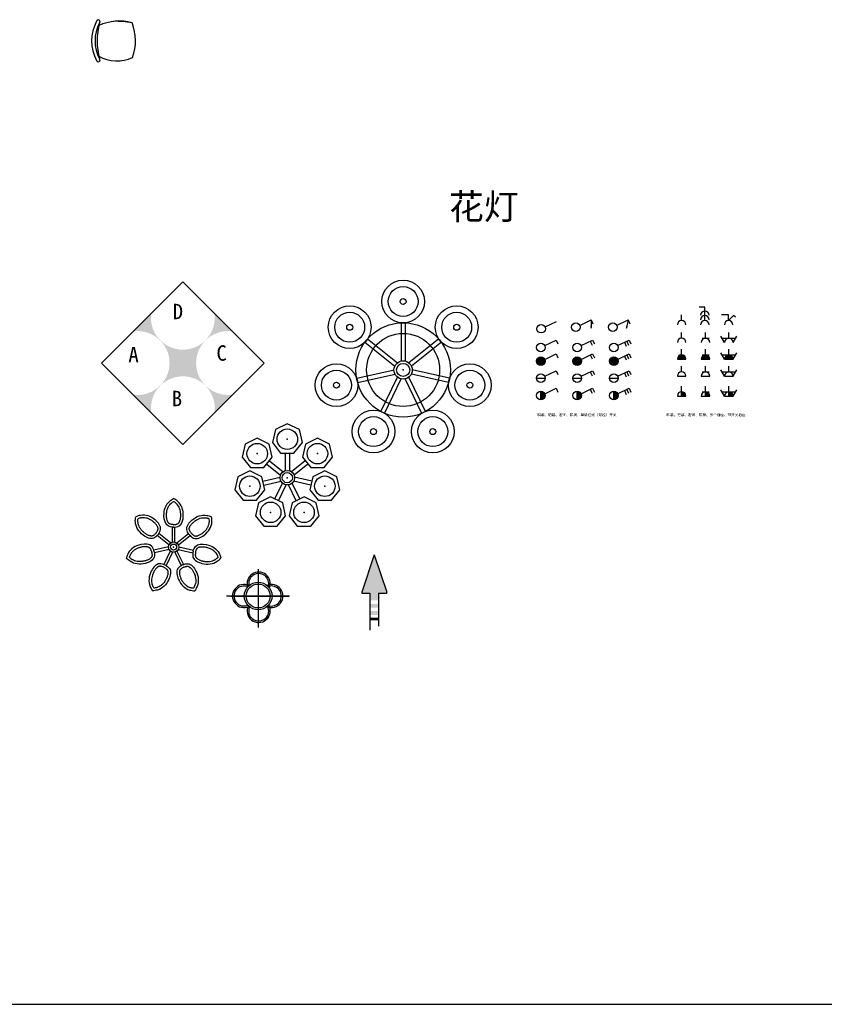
# Model space of a CAD drawing. Header units: inches. Extents: x 100794 to 106273, y 288 to 2276.
# Tile 103 of 149: x 103035 to 103410, y 1282 to 1741. Entities that reach past the tile are written whole.
import ezdxf

# ---------------------------------------------------------------- set-up
doc = ezdxf.new("R2010")
doc.units = ezdxf.units.IN
doc.header["$MEASUREMENT"] = 0
doc.layers.get('0').update_dxf_attribs({"linetype": 'CONTINUOUS'})
doc.layers.add('家具', color=3, linetype='CONTINUOUS')
doc.styles.add('AA', font='txt', dxfattribs={"height": 100})
doc.styles.get("Standard").update_dxf_attribs({"font": 'ISOCP'})

# ---------------------------------------------------------------- blocks, each defined once
blk = doc.blocks.new('62')
at = {"color": 7}
for p, q in [((-40378, 13480), (-40516, 13590)), ((-40357, 13490), (-40357, 13666)), ((-40327, 13490), (-40327, 13666)), ((-40306, 13480), (-40169, 13590)), ((-40397, 13457), (-40534, 13566)), ((-40287, 13457), (-40150, 13566)), ((-40402, 13434), (-40573, 13395)), ((-40395, 13405), (-40566, 13366)), ((-40381, 13386), (-40457, 13228)), ((-40354, 13373), (-40430, 13215)), ((-40330, 13373), (-40254, 13215)), ((-40303, 13386), (-40227, 13228)), ((-40289, 13405), (-40117, 13366)), ((-40282, 13434), (-40111, 13395))]:
    blk.add_line(p, q, dxfattribs=at)
for radius in [60, 35]:
    blk.add_circle((-40342, 13432), radius, dxfattribs=at)
for points in [[(-40345, 13665), (-40406, 13679), (-40455, 13798), (-40391, 13966), (-40342, 14000)], [(-40345, 13665), (-40278, 13679), (-40229, 13798), (-40293, 13966), (-40342, 14000)], [(-40525, 13575), (-40575, 13536), (-40699, 13572), (-40790, 13727), (-40786, 13786)], [(-40525, 13575), (-40495, 13636), (-40557, 13749), (-40729, 13803), (-40786, 13786)], [(-40162, 13579), (-40189, 13636), (-40127, 13749), (-39955, 13803), (-39898, 13786)], [(-40162, 13579), (-40109, 13536), (-39986, 13572), (-39894, 13727), (-39898, 13786)], [(-40568, 13378), (-40597, 13440), (-40724, 13461), (-40873, 13361), (-40895, 13306)], [(-40115, 13383), (-40087, 13440), (-39960, 13461), (-39811, 13361), (-39789, 13306)], [(-40568, 13378), (-40569, 13315), (-40673, 13241), (-40851, 13266), (-40895, 13306)], [(-40115, 13383), (-40116, 13315), (-40011, 13241), (-39833, 13266), (-39789, 13306)], [(-40440, 13222), (-40507, 13238), (-40603, 13152), (-40617, 12973), (-40588, 12921)], [(-40239, 13224), (-40177, 13238), (-40081, 13152), (-40067, 12973), (-40096, 12921)], [(-40440, 13222), (-40391, 13182), (-40399, 13054), (-40530, 12930), (-40588, 12921)], [(-40239, 13224), (-40293, 13182), (-40285, 13054), (-40154, 12930), (-40096, 12921)]]:
    blk.add_spline(points, degree=3, dxfattribs=at)
for points, knots in [([(-40341, 13694), (-40346, 13695), (-40351, 13695), (-40360, 13697), (-40365, 13697), (-40373, 13699), (-40376, 13700), (-40382, 13701), (-40384, 13702), (-40387, 13703), (-40388, 13704), (-40390, 13704), (-40390, 13705), (-40391, 13705), (-40391, 13705), (-40392, 13706), (-40392, 13706), (-40394, 13707), (-40394, 13707), (-40397, 13709), (-40398, 13710), (-40401, 13714), (-40403, 13716), (-40406, 13720), (-40407, 13722), (-40410, 13727), (-40411, 13730), (-40415, 13737), (-40416, 13742), (-40419, 13752), (-40421, 13757), (-40423, 13768), (-40423, 13774), (-40425, 13786), (-40425, 13792), (-40425, 13803), (-40425, 13808), (-40425, 13817), (-40425, 13822), (-40424, 13836), (-40422, 13845), (-40418, 13865), (-40415, 13876), (-40407, 13896), (-40402, 13905), (-40391, 13923), (-40384, 13930), (-40375, 13940), (-40373, 13941), (-40368, 13946), (-40366, 13948), (-40360, 13952), (-40357, 13954), (-40350, 13959), (-40346, 13962), (-40342, 13964)], [0, 0, 0, 0, 14.197004, 14.197004, 28.394008, 28.394008, 42.591013, 42.591013, 53.1224, 53.1224, 58.942018, 58.942018, 62.099613, 62.099613, 64.67225, 64.67225, 67.244887, 67.244887, 72.39016, 72.39016, 84.212674, 84.212674, 96.035187, 96.035187, 107.8577, 107.8577, 119.680213, 119.680213, 137.533943, 137.533943, 155.387672, 155.387672, 173.241402, 173.241402, 191.095131, 191.095131, 205.660418, 205.660418, 220.225704, 220.225704, 249.356276, 249.356276, 286.557659, 286.557659, 323.759042, 323.759042, 360.960425, 360.960425, 371.546465, 371.546465, 384.146141, 384.146141, 396.745817, 396.745817, 412.144251, 412.144251, 412.144251, 412.144251]), ([(-40347, 13694), (-40342, 13695), (-40337, 13695), (-40327, 13696), (-40322, 13697), (-40314, 13698), (-40310, 13699), (-40304, 13701), (-40302, 13701), (-40297, 13703), (-40295, 13704), (-40293, 13705), (-40293, 13705), (-40292, 13706), (-40292, 13706), (-40290, 13707), (-40289, 13708), (-40287, 13710), (-40285, 13711), (-40282, 13715), (-40280, 13717), (-40277, 13721), (-40276, 13724), (-40273, 13729), (-40272, 13732), (-40269, 13739), (-40267, 13744), (-40264, 13755), (-40263, 13761), (-40261, 13773), (-40260, 13779), (-40259, 13789), (-40259, 13793), (-40259, 13801), (-40259, 13804), (-40259, 13810), (-40259, 13813), (-40259, 13822), (-40260, 13828), (-40262, 13846), (-40264, 13857), (-40270, 13879), (-40274, 13889), (-40284, 13908), (-40289, 13917), (-40297, 13927), (-40299, 13929), (-40303, 13934), (-40305, 13935), (-40309, 13939), (-40310, 13941), (-40313, 13943), (-40314, 13944), (-40316, 13946), (-40317, 13946), (-40319, 13948), (-40321, 13950), (-40327, 13954), (-40331, 13957), (-40337, 13961), (-40340, 13963), (-40342, 13964)], [0, 0, 0, 0, 14.831028, 14.831028, 29.662055, 29.662055, 44.493083, 44.493083, 55.49004, 55.49004, 66.486997, 66.486997, 69.753461, 69.753461, 73.019924, 73.019924, 79.552852, 79.552852, 91.587693, 91.587693, 103.622534, 103.622534, 115.657375, 115.657375, 127.692217, 127.692217, 146.077782, 146.077782, 164.463348, 164.463348, 182.848914, 182.848914, 195.607825, 195.607825, 204.925468, 204.925468, 214.243111, 214.243111, 232.878397, 232.878397, 270.14897, 270.14897, 307.419542, 307.419542, 344.690115, 344.690115, 355.944003, 355.944003, 365.750033, 365.750033, 375.288785, 375.288785, 379.376713, 379.376713, 383.464641, 383.464641, 391.640497, 391.640497, 407.992208, 407.992208, 417.202557, 417.202557, 417.202557, 417.202557]), ([(-40547, 13596), (-40550, 13593), (-40553, 13589), (-40560, 13583), (-40563, 13580), (-40569, 13574), (-40572, 13572), (-40577, 13569), (-40579, 13567), (-40582, 13566), (-40583, 13565), (-40584, 13565), (-40585, 13564), (-40586, 13564), (-40586, 13564), (-40587, 13564), (-40587, 13563), (-40589, 13563), (-40590, 13563), (-40592, 13562), (-40595, 13562), (-40599, 13561), (-40601, 13561), (-40607, 13562), (-40609, 13562), (-40615, 13563), (-40618, 13563), (-40625, 13565), (-40630, 13567), (-40640, 13571), (-40645, 13573), (-40655, 13579), (-40660, 13582), (-40670, 13588), (-40675, 13592), (-40684, 13598), (-40688, 13601), (-40695, 13607), (-40698, 13611), (-40709, 13620), (-40715, 13627), (-40728, 13643), (-40734, 13652), (-40745, 13671), (-40749, 13681), (-40756, 13700), (-40758, 13710), (-40759, 13723), (-40760, 13726), (-40760, 13732), (-40760, 13735), (-40760, 13742), (-40760, 13746), (-40759, 13754), (-40759, 13759), (-40758, 13764)], [0, 0, 0, 0, 14.197004, 14.197004, 28.394008, 28.394008, 42.591013, 42.591013, 53.1224, 53.1224, 58.942018, 58.942018, 62.099613, 62.099613, 64.67225, 64.67225, 67.244887, 67.244887, 72.39016, 72.39016, 84.212674, 84.212674, 96.035187, 96.035187, 107.8577, 107.8577, 119.680213, 119.680213, 137.533943, 137.533943, 155.387672, 155.387672, 173.241402, 173.241402, 191.095131, 191.095131, 205.660418, 205.660418, 220.225704, 220.225704, 249.356276, 249.356276, 286.557659, 286.557659, 323.759042, 323.759042, 360.960425, 360.960425, 371.546465, 371.546465, 384.146141, 384.146141, 396.745817, 396.745817, 412.144251, 412.144251, 412.144251, 412.144251]), ([(-40550, 13592), (-40547, 13596), (-40544, 13600), (-40539, 13609), (-40537, 13612), (-40532, 13620), (-40531, 13624), (-40528, 13629), (-40527, 13632), (-40526, 13636), (-40525, 13638), (-40525, 13640), (-40525, 13641), (-40525, 13642), (-40525, 13642), (-40524, 13644), (-40524, 13645), (-40524, 13648), (-40525, 13651), (-40525, 13655), (-40526, 13658), (-40528, 13663), (-40529, 13666), (-40531, 13671), (-40532, 13674), (-40536, 13681), (-40539, 13686), (-40546, 13695), (-40550, 13699), (-40558, 13708), (-40562, 13712), (-40569, 13719), (-40573, 13722), (-40578, 13727), (-40581, 13729), (-40585, 13733), (-40588, 13735), (-40595, 13740), (-40600, 13743), (-40615, 13753), (-40626, 13758), (-40646, 13767), (-40657, 13770), (-40677, 13774), (-40688, 13775), (-40701, 13776), (-40704, 13776), (-40710, 13775), (-40712, 13775), (-40718, 13774), (-40720, 13774), (-40724, 13774), (-40725, 13773), (-40727, 13773), (-40728, 13773), (-40731, 13772), (-40734, 13771), (-40740, 13770), (-40745, 13768), (-40753, 13766), (-40755, 13765), (-40758, 13764)], [0, 0, 0, 0, 14.831028, 14.831028, 29.662055, 29.662055, 44.493083, 44.493083, 55.49004, 55.49004, 66.486997, 66.486997, 69.753461, 69.753461, 73.019924, 73.019924, 79.552852, 79.552852, 91.587693, 91.587693, 103.622534, 103.622534, 115.657375, 115.657375, 127.692217, 127.692217, 146.077782, 146.077782, 164.463348, 164.463348, 182.848914, 182.848914, 195.607825, 195.607825, 204.925468, 204.925468, 214.243111, 214.243111, 232.878397, 232.878397, 270.14897, 270.14897, 307.419542, 307.419542, 344.690115, 344.690115, 355.944003, 355.944003, 365.750033, 365.750033, 375.288785, 375.288785, 379.376713, 379.376713, 383.464641, 383.464641, 391.640497, 391.640497, 407.992208, 407.992208, 417.202557, 417.202557, 417.202557, 417.202557]), ([(-40137, 13595), (-40139, 13599), (-40142, 13604), (-40147, 13611), (-40149, 13615), (-40153, 13622), (-40154, 13626), (-40157, 13631), (-40158, 13633), (-40158, 13637), (-40159, 13638), (-40159, 13639), (-40159, 13640), (-40159, 13641), (-40159, 13641), (-40159, 13642), (-40160, 13642), (-40160, 13644), (-40160, 13645), (-40160, 13647), (-40160, 13650), (-40159, 13654), (-40159, 13656), (-40157, 13661), (-40156, 13664), (-40154, 13669), (-40153, 13672), (-40149, 13679), (-40146, 13683), (-40140, 13692), (-40137, 13696), (-40129, 13705), (-40125, 13709), (-40117, 13717), (-40112, 13721), (-40104, 13728), (-40100, 13731), (-40093, 13737), (-40089, 13740), (-40077, 13748), (-40069, 13752), (-40051, 13761), (-40041, 13766), (-40020, 13772), (-40009, 13774), (-39989, 13776), (-39979, 13776), (-39966, 13774), (-39963, 13774), (-39957, 13773), (-39954, 13772), (-39947, 13771), (-39943, 13770), (-39935, 13767), (-39931, 13766), (-39926, 13764)], [0, 0, 0, 0, 14.197004, 14.197004, 28.394008, 28.394008, 42.591013, 42.591013, 53.1224, 53.1224, 58.942018, 58.942018, 62.099613, 62.099613, 64.67225, 64.67225, 67.244887, 67.244887, 72.39016, 72.39016, 84.212674, 84.212674, 96.035187, 96.035187, 107.8577, 107.8577, 119.680213, 119.680213, 137.533943, 137.533943, 155.387672, 155.387672, 173.241402, 173.241402, 191.095131, 191.095131, 205.660418, 205.660418, 220.225704, 220.225704, 249.356276, 249.356276, 286.557659, 286.557659, 323.759042, 323.759042, 360.960425, 360.960425, 371.546465, 371.546465, 384.146141, 384.146141, 396.745817, 396.745817, 412.144251, 412.144251, 412.144251, 412.144251]), ([(-40140, 13600), (-40137, 13596), (-40133, 13592), (-40126, 13585), (-40123, 13582), (-40117, 13576), (-40114, 13574), (-40109, 13570), (-40106, 13568), (-40103, 13566), (-40101, 13565), (-40099, 13564), (-40098, 13564), (-40097, 13564), (-40096, 13563), (-40095, 13563), (-40094, 13563), (-40091, 13562), (-40088, 13562), (-40084, 13561), (-40081, 13561), (-40076, 13562), (-40073, 13562), (-40067, 13563), (-40064, 13564), (-40056, 13566), (-40051, 13568), (-40041, 13573), (-40036, 13575), (-40025, 13581), (-40020, 13584), (-40012, 13590), (-40008, 13592), (-40002, 13597), (-40000, 13599), (-39995, 13603), (-39993, 13605), (-39986, 13611), (-39981, 13615), (-39969, 13627), (-39961, 13636), (-39948, 13654), (-39943, 13664), (-39934, 13683), (-39931, 13693), (-39927, 13706), (-39927, 13709), (-39926, 13714), (-39925, 13717), (-39925, 13722), (-39925, 13725), (-39924, 13728), (-39924, 13730), (-39924, 13732), (-39924, 13733), (-39924, 13736), (-39924, 13739), (-39924, 13746), (-39925, 13750), (-39925, 13758), (-39926, 13761), (-39926, 13764)], [0, 0, 0, 0, 14.831028, 14.831028, 29.662055, 29.662055, 44.493083, 44.493083, 55.49004, 55.49004, 66.486997, 66.486997, 69.753461, 69.753461, 73.019924, 73.019924, 79.552852, 79.552852, 91.587693, 91.587693, 103.622534, 103.622534, 115.657375, 115.657375, 127.692217, 127.692217, 146.077782, 146.077782, 164.463348, 164.463348, 182.848914, 182.848914, 195.607825, 195.607825, 204.925468, 204.925468, 214.243111, 214.243111, 232.878397, 232.878397, 270.14897, 270.14897, 307.419542, 307.419542, 344.690115, 344.690115, 355.944003, 355.944003, 365.750033, 365.750033, 375.288785, 375.288785, 379.376713, 379.376713, 383.464641, 383.464641, 391.640497, 391.640497, 407.992208, 407.992208, 417.202557, 417.202557, 417.202557, 417.202557]), ([(-40596, 13369), (-40598, 13374), (-40600, 13379), (-40603, 13388), (-40604, 13392), (-40607, 13400), (-40609, 13404), (-40612, 13410), (-40613, 13412), (-40616, 13416), (-40617, 13417), (-40619, 13419), (-40619, 13419), (-40620, 13420), (-40620, 13421), (-40621, 13422), (-40622, 13422), (-40625, 13424), (-40627, 13426), (-40631, 13428), (-40633, 13429), (-40638, 13431), (-40641, 13432), (-40646, 13433), (-40650, 13434), (-40658, 13435), (-40663, 13436), (-40674, 13436), (-40680, 13436), (-40692, 13436), (-40698, 13435), (-40708, 13434), (-40712, 13433), (-40720, 13431), (-40723, 13431), (-40729, 13429), (-40732, 13429), (-40741, 13426), (-40746, 13424), (-40763, 13418), (-40774, 13414), (-40793, 13403), (-40802, 13397), (-40819, 13383), (-40826, 13376), (-40834, 13366), (-40836, 13363), (-40839, 13359), (-40841, 13356), (-40844, 13352), (-40845, 13350), (-40847, 13347), (-40847, 13346), (-40848, 13344), (-40849, 13343), (-40850, 13340), (-40851, 13338), (-40854, 13331), (-40856, 13327), (-40859, 13319), (-40860, 13317), (-40861, 13314)], [0, 0, 0, 0, 14.831028, 14.831028, 29.662055, 29.662055, 44.493083, 44.493083, 55.49004, 55.49004, 66.486997, 66.486997, 69.753461, 69.753461, 73.019924, 73.019924, 79.552852, 79.552852, 91.587693, 91.587693, 103.622534, 103.622534, 115.657375, 115.657375, 127.692217, 127.692217, 146.077782, 146.077782, 164.463348, 164.463348, 182.848914, 182.848914, 195.607825, 195.607825, 204.925468, 204.925468, 214.243111, 214.243111, 232.878397, 232.878397, 270.14897, 270.14897, 307.419542, 307.419542, 344.690115, 344.690115, 355.944003, 355.944003, 365.750033, 365.750033, 375.288785, 375.288785, 379.376713, 379.376713, 383.464641, 383.464641, 391.640497, 391.640497, 407.992208, 407.992208, 417.202557, 417.202557, 417.202557, 417.202557]), ([(-40598, 13375), (-40597, 13370), (-40597, 13365), (-40596, 13356), (-40595, 13351), (-40595, 13343), (-40595, 13339), (-40595, 13333), (-40596, 13331), (-40596, 13328), (-40596, 13327), (-40597, 13325), (-40597, 13325), (-40597, 13324), (-40597, 13323), (-40598, 13323), (-40598, 13322), (-40598, 13321), (-40598, 13320), (-40600, 13317), (-40601, 13316), (-40603, 13312), (-40605, 13310), (-40608, 13306), (-40610, 13304), (-40614, 13300), (-40616, 13298), (-40623, 13294), (-40627, 13291), (-40636, 13286), (-40641, 13283), (-40652, 13279), (-40657, 13277), (-40669, 13273), (-40674, 13271), (-40685, 13269), (-40690, 13268), (-40699, 13266), (-40704, 13265), (-40718, 13263), (-40727, 13262), (-40747, 13262), (-40758, 13263), (-40780, 13266), (-40790, 13269), (-40809, 13276), (-40818, 13280), (-40829, 13287), (-40832, 13289), (-40837, 13292), (-40839, 13294), (-40845, 13299), (-40848, 13301), (-40854, 13307), (-40857, 13310), (-40861, 13314)], [0, 0, 0, 0, 14.197004, 14.197004, 28.394008, 28.394008, 42.591013, 42.591013, 53.1224, 53.1224, 58.942018, 58.942018, 62.099613, 62.099613, 64.67225, 64.67225, 67.244887, 67.244887, 72.39016, 72.39016, 84.212674, 84.212674, 96.035187, 96.035187, 107.8577, 107.8577, 119.680213, 119.680213, 137.533943, 137.533943, 155.387672, 155.387672, 173.241402, 173.241402, 191.095131, 191.095131, 205.660418, 205.660418, 220.225704, 220.225704, 249.356276, 249.356276, 286.557659, 286.557659, 323.759042, 323.759042, 360.960425, 360.960425, 371.546465, 371.546465, 384.146141, 384.146141, 396.745817, 396.745817, 412.144251, 412.144251, 412.144251, 412.144251]), ([(-40085, 13379), (-40086, 13374), (-40087, 13369), (-40088, 13359), (-40088, 13354), (-40089, 13346), (-40089, 13342), (-40089, 13335), (-40089, 13333), (-40088, 13328), (-40088, 13326), (-40087, 13324), (-40087, 13324), (-40087, 13323), (-40086, 13322), (-40086, 13321), (-40085, 13320), (-40084, 13317), (-40083, 13315), (-40080, 13311), (-40078, 13309), (-40075, 13305), (-40073, 13303), (-40068, 13299), (-40066, 13297), (-40059, 13292), (-40054, 13290), (-40045, 13284), (-40039, 13282), (-40028, 13277), (-40023, 13275), (-40013, 13272), (-40009, 13271), (-40001, 13269), (-39998, 13268), (-39992, 13267), (-39989, 13266), (-39980, 13265), (-39974, 13264), (-39957, 13262), (-39945, 13262), (-39923, 13263), (-39912, 13265), (-39891, 13270), (-39882, 13273), (-39870, 13279), (-39867, 13280), (-39862, 13283), (-39860, 13284), (-39855, 13287), (-39853, 13288), (-39850, 13290), (-39849, 13291), (-39847, 13292), (-39847, 13293), (-39844, 13295), (-39842, 13297), (-39837, 13301), (-39833, 13304), (-39827, 13310), (-39825, 13312), (-39823, 13314)], [0, 0, 0, 0, 14.831028, 14.831028, 29.662055, 29.662055, 44.493083, 44.493083, 55.49004, 55.49004, 66.486997, 66.486997, 69.753461, 69.753461, 73.019924, 73.019924, 79.552852, 79.552852, 91.587693, 91.587693, 103.622534, 103.622534, 115.657375, 115.657375, 127.692217, 127.692217, 146.077782, 146.077782, 164.463348, 164.463348, 182.848914, 182.848914, 195.607825, 195.607825, 204.925468, 204.925468, 214.243111, 214.243111, 232.878397, 232.878397, 270.14897, 270.14897, 307.419542, 307.419542, 344.690115, 344.690115, 355.944003, 355.944003, 365.750033, 365.750033, 375.288785, 375.288785, 379.376713, 379.376713, 383.464641, 383.464641, 391.640497, 391.640497, 407.992208, 407.992208, 417.202557, 417.202557, 417.202557, 417.202557]), ([(-40087, 13373), (-40085, 13378), (-40083, 13383), (-40080, 13391), (-40079, 13395), (-40075, 13403), (-40074, 13406), (-40071, 13411), (-40070, 13413), (-40068, 13416), (-40067, 13417), (-40066, 13418), (-40066, 13419), (-40065, 13419), (-40065, 13420), (-40064, 13420), (-40064, 13421), (-40063, 13421), (-40062, 13422), (-40060, 13424), (-40058, 13425), (-40055, 13427), (-40052, 13429), (-40048, 13431), (-40045, 13431), (-40040, 13433), (-40037, 13434), (-40029, 13435), (-40024, 13436), (-40013, 13436), (-40008, 13437), (-39996, 13436), (-39991, 13436), (-39979, 13434), (-39973, 13433), (-39962, 13431), (-39957, 13430), (-39948, 13428), (-39944, 13426), (-39930, 13422), (-39922, 13419), (-39903, 13410), (-39893, 13404), (-39876, 13392), (-39868, 13385), (-39853, 13370), (-39847, 13363), (-39840, 13352), (-39839, 13349), (-39836, 13344), (-39834, 13341), (-39831, 13334), (-39830, 13331), (-39827, 13323), (-39825, 13318), (-39823, 13314)], [0, 0, 0, 0, 14.197004, 14.197004, 28.394008, 28.394008, 42.591013, 42.591013, 53.1224, 53.1224, 58.942018, 58.942018, 62.099613, 62.099613, 64.67225, 64.67225, 67.244887, 67.244887, 72.39016, 72.39016, 84.212674, 84.212674, 96.035187, 96.035187, 107.8577, 107.8577, 119.680213, 119.680213, 137.533943, 137.533943, 155.387672, 155.387672, 173.241402, 173.241402, 191.095131, 191.095131, 205.660418, 205.660418, 220.225704, 220.225704, 249.356276, 249.356276, 286.557659, 286.557659, 323.759042, 323.759042, 360.960425, 360.960425, 371.546465, 371.546465, 384.146141, 384.146141, 396.745817, 396.745817, 412.144251, 412.144251, 412.144251, 412.144251]), ([(-40451, 13194), (-40456, 13196), (-40461, 13198), (-40470, 13201), (-40474, 13202), (-40483, 13205), (-40487, 13206), (-40493, 13207), (-40495, 13207), (-40500, 13208), (-40502, 13208), (-40504, 13208), (-40505, 13208), (-40506, 13208), (-40506, 13208), (-40508, 13207), (-40509, 13207), (-40512, 13206), (-40514, 13206), (-40519, 13204), (-40521, 13203), (-40526, 13200), (-40528, 13199), (-40533, 13195), (-40535, 13193), (-40541, 13187), (-40545, 13184), (-40552, 13175), (-40556, 13171), (-40563, 13161), (-40566, 13156), (-40571, 13147), (-40573, 13143), (-40577, 13136), (-40578, 13134), (-40581, 13128), (-40582, 13125), (-40586, 13117), (-40588, 13111), (-40594, 13095), (-40597, 13083), (-40600, 13061), (-40601, 13050), (-40601, 13029), (-40600, 13019), (-40597, 13006), (-40596, 13003), (-40595, 12998), (-40594, 12995), (-40592, 12990), (-40591, 12988), (-40590, 12984), (-40589, 12983), (-40588, 12981), (-40588, 12980), (-40587, 12977), (-40586, 12975), (-40582, 12969), (-40580, 12965), (-40576, 12958), (-40574, 12955), (-40573, 12953)], [0, 0, 0, 0, 14.831028, 14.831028, 29.662055, 29.662055, 44.493083, 44.493083, 55.49004, 55.49004, 66.486997, 66.486997, 69.753461, 69.753461, 73.019924, 73.019924, 79.552852, 79.552852, 91.587693, 91.587693, 103.622534, 103.622534, 115.657375, 115.657375, 127.692217, 127.692217, 146.077782, 146.077782, 164.463348, 164.463348, 182.848914, 182.848914, 195.607825, 195.607825, 204.925468, 204.925468, 214.243111, 214.243111, 232.878397, 232.878397, 270.14897, 270.14897, 307.419542, 307.419542, 344.690115, 344.690115, 355.944003, 355.944003, 365.750033, 365.750033, 375.288785, 375.288785, 379.376713, 379.376713, 383.464641, 383.464641, 391.640497, 391.640497, 407.992208, 407.992208, 417.202557, 417.202557, 417.202557, 417.202557]), ([(-40456, 13196), (-40452, 13194), (-40448, 13191), (-40440, 13186), (-40437, 13184), (-40430, 13179), (-40427, 13177), (-40423, 13173), (-40421, 13171), (-40419, 13169), (-40418, 13168), (-40417, 13166), (-40417, 13166), (-40416, 13165), (-40416, 13165), (-40416, 13164), (-40415, 13164), (-40415, 13163), (-40414, 13162), (-40413, 13159), (-40412, 13157), (-40411, 13153), (-40410, 13151), (-40409, 13146), (-40409, 13143), (-40409, 13137), (-40409, 13134), (-40409, 13126), (-40409, 13121), (-40411, 13111), (-40412, 13105), (-40415, 13094), (-40417, 13089), (-40421, 13078), (-40423, 13072), (-40428, 13062), (-40430, 13058), (-40434, 13049), (-40437, 13045), (-40444, 13033), (-40449, 13026), (-40462, 13009), (-40469, 13001), (-40485, 12987), (-40494, 12980), (-40511, 12970), (-40520, 12965), (-40532, 12961), (-40535, 12960), (-40541, 12958), (-40544, 12957), (-40551, 12956), (-40555, 12955), (-40563, 12954), (-40568, 12953), (-40573, 12953)], [0, 0, 0, 0, 14.197004, 14.197004, 28.394008, 28.394008, 42.591013, 42.591013, 53.1224, 53.1224, 58.942018, 58.942018, 62.099613, 62.099613, 64.67225, 64.67225, 67.244887, 67.244887, 72.39016, 72.39016, 84.212674, 84.212674, 96.035187, 96.035187, 107.8577, 107.8577, 119.680213, 119.680213, 137.533943, 137.533943, 155.387672, 155.387672, 173.241402, 173.241402, 191.095131, 191.095131, 205.660418, 205.660418, 220.225704, 220.225704, 249.356276, 249.356276, 286.557659, 286.557659, 323.759042, 323.759042, 360.960425, 360.960425, 371.546465, 371.546465, 384.146141, 384.146141, 396.745817, 396.745817, 412.144251, 412.144251, 412.144251, 412.144251]), ([(-40224, 13198), (-40228, 13196), (-40233, 13193), (-40241, 13188), (-40245, 13185), (-40252, 13181), (-40255, 13178), (-40260, 13174), (-40262, 13172), (-40265, 13169), (-40266, 13167), (-40268, 13165), (-40268, 13165), (-40269, 13164), (-40269, 13164), (-40270, 13162), (-40270, 13161), (-40272, 13158), (-40272, 13156), (-40274, 13152), (-40274, 13149), (-40275, 13144), (-40275, 13141), (-40275, 13135), (-40275, 13132), (-40275, 13124), (-40274, 13118), (-40272, 13108), (-40271, 13102), (-40268, 13090), (-40266, 13085), (-40262, 13075), (-40260, 13071), (-40257, 13064), (-40256, 13061), (-40253, 13056), (-40252, 13053), (-40247, 13045), (-40244, 13040), (-40235, 13025), (-40228, 13016), (-40213, 12999), (-40205, 12992), (-40188, 12979), (-40179, 12973), (-40168, 12967), (-40165, 12966), (-40160, 12964), (-40157, 12963), (-40152, 12961), (-40150, 12960), (-40146, 12959), (-40145, 12959), (-40143, 12958), (-40142, 12958), (-40139, 12957), (-40136, 12957), (-40129, 12955), (-40125, 12955), (-40117, 12954), (-40114, 12953), (-40111, 12953)], [0, 0, 0, 0, 14.831028, 14.831028, 29.662055, 29.662055, 44.493083, 44.493083, 55.49004, 55.49004, 66.486997, 66.486997, 69.753461, 69.753461, 73.019924, 73.019924, 79.552852, 79.552852, 91.587693, 91.587693, 103.622534, 103.622534, 115.657375, 115.657375, 127.692217, 127.692217, 146.077782, 146.077782, 164.463348, 164.463348, 182.848914, 182.848914, 195.607825, 195.607825, 204.925468, 204.925468, 214.243111, 214.243111, 232.878397, 232.878397, 270.14897, 270.14897, 307.419542, 307.419542, 344.690115, 344.690115, 355.944003, 355.944003, 365.750033, 365.750033, 375.288785, 375.288785, 379.376713, 379.376713, 383.464641, 383.464641, 391.640497, 391.640497, 407.992208, 407.992208, 417.202557, 417.202557, 417.202557, 417.202557]), ([(-40229, 13196), (-40224, 13198), (-40220, 13199), (-40211, 13202), (-40207, 13203), (-40199, 13206), (-40195, 13206), (-40189, 13207), (-40187, 13208), (-40184, 13208), (-40183, 13208), (-40181, 13208), (-40180, 13208), (-40180, 13208), (-40179, 13208), (-40178, 13208), (-40178, 13208), (-40177, 13207), (-40176, 13207), (-40173, 13207), (-40171, 13206), (-40167, 13204), (-40164, 13203), (-40160, 13201), (-40158, 13200), (-40153, 13196), (-40151, 13194), (-40145, 13189), (-40141, 13186), (-40134, 13178), (-40130, 13174), (-40124, 13164), (-40120, 13159), (-40114, 13149), (-40111, 13144), (-40106, 13134), (-40104, 13130), (-40100, 13121), (-40098, 13117), (-40093, 13104), (-40091, 13095), (-40086, 13075), (-40084, 13064), (-40083, 13043), (-40083, 13032), (-40086, 13012), (-40088, 13002), (-40092, 12990), (-40093, 12987), (-40096, 12981), (-40097, 12978), (-40100, 12972), (-40102, 12968), (-40106, 12961), (-40109, 12957), (-40111, 12953)], [0, 0, 0, 0, 14.197004, 14.197004, 28.394008, 28.394008, 42.591013, 42.591013, 53.1224, 53.1224, 58.942018, 58.942018, 62.099613, 62.099613, 64.67225, 64.67225, 67.244887, 67.244887, 72.39016, 72.39016, 84.212674, 84.212674, 96.035187, 96.035187, 107.8577, 107.8577, 119.680213, 119.680213, 137.533943, 137.533943, 155.387672, 155.387672, 173.241402, 173.241402, 191.095131, 191.095131, 205.660418, 205.660418, 220.225704, 220.225704, 249.356276, 249.356276, 286.557659, 286.557659, 323.759042, 323.759042, 360.960425, 360.960425, 371.546465, 371.546465, 384.146141, 384.146141, 396.745817, 396.745817, 412.144251, 412.144251, 412.144251, 412.144251])]:
    blk.add_open_spline(points, degree=3, knots=knots, dxfattribs=at)
blk.add_point((-40342, 13432), dxfattribs=at)
blk = doc.blocks.new('68')
h = blk.add_hatch(color=7)
h.paths.add_polyline_path([(-36060, 14526), (-36205, 14089, 0.511918), (-36196, 14076), (-36110, 14076), (-36110, 13995), (-36010, 13995), (-36010, 14076), (-35923, 14076, 0.511918), (-35914, 14089)])
h.paths.add_polyline_path([(-36010, 13952), (-36110, 13952), (-36110, 13909), (-36010, 13909)])
h.paths.add_polyline_path([(-36010, 13867), (-36110, 13867), (-36110, 13820), (-36010, 13820)])
blk.add_hatch(color=7).paths.add_polyline_path([(-36010, 13789), (-36110, 13789), (-36110, 13758), (-36010, 13758)])
at = {"color": 7}
for p, q in [((-36060, 14526), (-36205, 14089)), ((-36060, 14526), (-35914, 14089)), ((-36196, 14076), (-36110, 14076)), ((-36110, 14076), (-36110, 13645)), ((-36010, 14076), (-36010, 13690)), ((-36010, 14076), (-35923, 14076))]:
    blk.add_line(p, q, dxfattribs=at)
for centre, start, end in [((-36196, 14086), 161.5651, 270), ((-35923, 14086), 270, 18.4349)]:
    blk.add_arc(centre, 10, start, end, dxfattribs=at)
blk = doc.blocks.new('64')
at = {"color": 7}
for p, q in [((-38127, 13474), (-38129, 12794)), ((-38081, 13161), (-38498, 13161)), ((-38448, 13161), (-38244, 13161)), ((-38447, 13161), (-38244, 13161)), ((-37916, 13161), (-38332, 13161)), ((-38293, 13161), (-38089, 13161)), ((-38292, 13161), (-38089, 13161)), ((-38128, 13161), (-37924, 13161)), ((-38127, 13161), (-37924, 13161)), ((-37761, 13161), (-37993, 13161)), ((-37973, 13161), (-37769, 13161)), ((-37972, 13161), (-37769, 13161))]:
    blk.add_line(p, q, dxfattribs=at)
for radius in [162, 140]:
    blk.add_circle((-38128, 13161), radius, dxfattribs=at)
for centre, radius, start, end in [((-38122, 13306), 135, 338.285, 197.2615), ((-38122, 13306), 117, 343.2067, 192.3398), ((-38293, 13161), 135, 64.3965, 295.6035), ((-38293, 13161), 117, 67.5862, 292.4138), ((-37973, 13161), 135, 247.5479, 112.4521), ((-37973, 13161), 117, 251.6081, 108.3919), ((-38122, 12986), 135, 153.2559, 30.4403), ((-38122, 12986), 117, 155.6517, 28.0444)]:
    blk.add_arc(centre, radius, start, end, dxfattribs=at)
blk = doc.blocks.new('67')
h = blk.add_hatch(color=7)
h.dxf.hatch_style = 1
h.paths.add_polyline_path([(-34037, 14050, -0.457263), (-33610, 14419), (-33823, 14632, -0.036113), (-33819, 14579, -1), (-34565, 14579, -0.036117), (-34561, 14632), (-34775, 14419, -0.457268), (-34348, 14050, -0.457276), (-34775, 13681), (-34561, 13468, -0.036279), (-34565, 13521, -1), (-33819, 13521, -0.036283), (-33823, 13468), (-33610, 13681, -0.457263)])
at = {"color": 7}
blk.add_lwpolyline([(-33241, 14050), (-34192, 15001), (-35144, 14050), (-34192, 13098)], close=True, dxfattribs=at)
at = {"color": 7, "char_height": 180, "width": 321.83, "attachment_point": 1, "style": 'AA'}
for s, insert in [('D', (-34312, 14742)), ('A', (-34830, 14238)), ('C', (-33800, 14257)), ('B', (-34323, 13725))]:
    blk.add_mtext(s, dxfattribs=dict(at, insert=insert))
blk = doc.blocks.new('21')
at = {"color": 7}
for centre, radius, start, end in [((-32248, 24681), 487, 151.9546, 208.0454), ((-32248, 24681), 447, 151.9546, 208.0454), ((-32657, 24905), 20.6, 318.4561, 165.4531), ((-31867, 24681), 803, 164.8418, 195.1582), ((-32414, 24369), 544, 73.7604, 115.7112), ((-32452, 23916), 994, 78.9757, 91.4569), ((-32786, 24681), 565, 339.8486, 21.8362), ((-32657, 24458), 20.6, 194.673, 41.4178), ((-32438, 24879), 432, 240.6165, 294.8361), ((-32452, 25204), 757, 270, 275.0677)]:
    blk.add_arc(centre, radius, start, end, dxfattribs=at)
blk = doc.blocks.new('65')
at = {"color": 7}
for p, q in [((-38205, 15365), (-38205, 14917)), ((-38155, 15365), (-38155, 14917)), ((-38626, 15138), (-38276, 14859)), ((-38595, 15177), (-38245, 14898)), ((-37764, 15177), (-38114, 14898)), ((-37733, 15138), (-38083, 14859)), ((-38723, 14716), (-38286, 14815)), ((-38712, 14667), (-38275, 14766)), ((-37648, 14667), (-38084, 14766)), ((-37637, 14716), (-38073, 14815)), ((-38442, 14328), (-38247, 14731)), ((-38396, 14306), (-38202, 14710)), ((-37963, 14306), (-38157, 14710)), ((-37918, 14328), (-38112, 14731))]:
    blk.add_line(p, q, dxfattribs=at)
for centre, radius in [((-38180, 15614), 250), ((-38180, 15614), 175), ((-38805, 15313), 250), ((-38180, 15614), 35), ((-37554, 15313), 250), ((-38805, 15313), 175), ((-37554, 15313), 175), ((-38805, 15313), 35), ((-38180, 14814), 552), ((-37554, 15313), 35), ((-38180, 14814), 427), ((-38960, 14636), 250), ((-38180, 14814), 107), ((-38180, 14814), 76.5), ((-37400, 14636), 250), ((-38960, 14636), 175), ((-37400, 14636), 175), ((-38960, 14636), 35), ((-37400, 14636), 35), ((-38527, 14093), 250), ((-37833, 14093), 250), ((-38527, 14093), 175), ((-37833, 14093), 175), ((-38527, 14093), 35), ((-37833, 14093), 35)]:
    blk.add_circle(centre, radius, dxfattribs=at)
blk.add_point((-38180, 14814), dxfattribs=at)
blk.add_point((-38180, 14814), dxfattribs=at)
blk = doc.blocks.new('66')
at = {"color": 7}
for p, q in [((-40557, 15329), (-40396, 15200)), ((-40373, 15418), (-40373, 15211)), ((-40323, 15418), (-40323, 15211)), ((-40138, 15329), (-40300, 15200)), ((-40588, 15290), (-40427, 15161)), ((-40107, 15290), (-40269, 15161)), ((-40634, 15090), (-40433, 15136)), ((-40623, 15042), (-40421, 15088)), ((-40073, 15042), (-40274, 15088)), ((-40062, 15090), (-40263, 15136)), ((-40495, 14882), (-40406, 15068)), ((-40450, 14860), (-40360, 15046)), ((-40245, 14860), (-40335, 15046)), ((-40200, 14882), (-40290, 15068))]:
    blk.add_line(p, q, dxfattribs=at)
for points in [[(-40348, 15760), (-40488, 15692), (-40523, 15540), (-40426, 15418), (-40270, 15418), (-40172, 15540), (-40207, 15692)], [(-40840, 15523), (-40875, 15371), (-40778, 15249), (-40621, 15249), (-40524, 15371), (-40559, 15523), (-40700, 15591)], [(-39855, 15523), (-39996, 15591), (-40137, 15523), (-40171, 15371), (-40074, 15249), (-39918, 15249), (-39820, 15371)], [(-40962, 14990), (-40865, 14868), (-40708, 14868), (-40611, 14990), (-40646, 15142), (-40786, 15210), (-40927, 15142)], [(-39734, 14990), (-39768, 15142), (-39909, 15210), (-40050, 15142), (-40085, 14990), (-39987, 14868), (-39831, 14868)], [(-40621, 14563), (-40465, 14563), (-40368, 14685), (-40402, 14837), (-40543, 14905), (-40684, 14837), (-40719, 14685)], [(-40074, 14563), (-39977, 14685), (-40012, 14837), (-40153, 14905), (-40293, 14837), (-40328, 14685), (-40231, 14563)]]:
    blk.add_lwpolyline(points, close=True, dxfattribs=at)
for centre, radius in [((-40348, 15580), 120), ((-40700, 15411), 120), ((-39996, 15411), 120), ((-40348, 15130), 85), ((-40786, 15030), 120), ((-40348, 15130), 60), ((-39909, 15030), 120), ((-40543, 14725), 120), ((-40153, 14725), 120)]:
    blk.add_circle(centre, radius, dxfattribs=at)
for p in [(-40348, 15580), (-40700, 15411), (-39996, 15411), (-40348, 15130), (-40786, 15030), (-39909, 15030), (-40543, 14725), (-40153, 14725)]:
    blk.add_point(p, dxfattribs=at)
blk = doc.blocks.new('一般开关')
at = {"layer": '家具'}
blk.add_line((-39311, 15552), (-39177, 15616), dxfattribs=at)
blk.add_circle((-39357, 15531), 50, dxfattribs=at)

msp = doc.modelspace()

# ---------------------------------------------------------------- hatches: boundary and pattern name
at = {"layer": '家具'}
for points in [[(103301.46336, 1597.99671), (103301.24703, 1597.99671), (103301.3552, 1596.9159)], [(103318.15245, 1598.02385), (103317.93987, 1598.064), (103317.84555, 1596.9819)], [(103341.57333, 1582.57433), (103345.56284, 1582.57433, 1)], [(103352.73227, 1582.57433), (103356.72178, 1582.57433, 1)], [(103363.58574, 1582.57433), (103367.57525, 1582.57433, 1)], [(103279.86579, 1581.58198, 1), (103275.87628, 1581.58198, 1)], [(103296.82521, 1581.58198, 1), (103292.8357, 1581.58198, 1)], [(103313.87533, 1581.58198, 1), (103309.88582, 1581.58198, 1)], [(103277.87103, 1567.53677), (103277.87103, 1563.54726, 0.414213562), (103279.86579, 1565.54201, 0.414213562)], [(103294.83046, 1567.53677), (103294.83046, 1563.54726, 0.414213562), (103296.82521, 1565.54201, 0.414213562)], [(103311.88057, 1567.53677), (103311.88057, 1563.54726, 0.414213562), (103313.87533, 1565.54201, 0.414213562)], [(103343.56809, 1565.34216), (103345.56284, 1565.34216, 0.414213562), (103343.56809, 1567.33691)], [(103354.72703, 1565.34216), (103356.72178, 1565.34216, 0.414213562), (103354.72703, 1567.33691)], [(103365.58049, 1565.34216), (103367.57525, 1565.34216, 0.414213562), (103365.58049, 1567.33691)]]:
    msp.add_hatch(color=256, dxfattribs=at).paths.add_polyline_path(points)

# ---------------------------------------------------------------- linework, layer by layer
msp.add_line((101017.46248, 1281.62044), (106272.66502, 1281.62044))
for p, q in [((103343.56809, 1600.58487), (103343.56809, 1603.21078)), ((103354.37813, 1606.84934), (103351.69027, 1606.84934)), ((103354.37813, 1600.58487), (103354.37813, 1606.84934)), ((103365.47516, 1603.21078), (103362.21332, 1603.21078)), ((103365.47516, 1600.58487), (103365.47516, 1603.21078)), ((103365.47516, 1600.58487), (103367.76184, 1602.93018)), ((103368.61879, 1602.09465), (103367.76184, 1602.93018)), ((103295.99541, 1598.30081), (103301.34192, 1600.85584)), ((103301.34192, 1600.85584), (103302.20202, 1599.05604)), ((103301.34192, 1600.85584), (103301.34192, 1598.01353)), ((103313.21728, 1598.30081), (103318.56379, 1600.85584)), ((103318.56379, 1600.85584), (103318.03623, 1598.06292)), ((103318.56379, 1600.85584), (103319.42389, 1599.05604)), ((103301.24703, 1597.99671), (103301.3552, 1596.9159)), ((103301.24703, 1597.99671), (103301.46336, 1597.99671)), ((103301.3552, 1596.9159), (103301.46336, 1597.99671)), ((103317.93987, 1598.064), (103317.84555, 1596.9819)), ((103317.84555, 1596.9819), (103318.15245, 1598.02385)), ((103317.93987, 1598.064), (103318.15245, 1598.02385)), ((103343.56809, 1592.27288), (103343.56809, 1594.8988)), ((103354.72703, 1592.27288), (103354.72703, 1594.8988)), ((103365.58049, 1592.27288), (103365.58049, 1594.8988)), ((103279.67083, 1588.87619), (103285.01734, 1591.43122)), ((103285.01734, 1591.43122), (103285.87744, 1589.63142)), ((103296.63026, 1588.87619), (103301.97676, 1591.43122)), ((103300.89688, 1590.91516), (103301.75698, 1589.11536)), ((103301.97676, 1591.43122), (103302.83686, 1589.63142)), ((103313.68037, 1588.87619), (103319.02688, 1591.43122)), ((103316.86712, 1590.3991), (103317.72722, 1588.5993)), ((103317.947, 1590.91516), (103318.8071, 1589.11536)), ((103319.02688, 1591.43122), (103319.88698, 1589.63142)), ((103353.13122, 1592.27288), (103356.32283, 1592.27288)), ((103363.58574, 1590.27813), (103361.83154, 1593.20178)), ((103362.38888, 1592.27288), (103368.7721, 1592.27288)), ((103367.57525, 1590.27813), (103369.32944, 1593.20178)), ((103279.67083, 1582.44208), (103285.01734, 1584.99711)), ((103285.01734, 1584.99711), (103285.87744, 1583.19731)), ((103296.63026, 1582.44208), (103301.97676, 1584.99711)), ((103300.89688, 1584.48105), (103301.75698, 1582.68125)), ((103301.97676, 1584.99711), (103302.83686, 1583.19731)), ((103313.68037, 1582.44208), (103319.02688, 1584.99711)), ((103317.947, 1584.48105), (103318.8071, 1582.68125)), ((103319.02688, 1584.99711), (103319.88698, 1583.19731)), ((103343.56809, 1584.56909), (103343.56809, 1587.195)), ((103353.13122, 1584.56909), (103356.32283, 1584.56909)), ((103354.72703, 1584.56909), (103354.72703, 1587.195)), ((103363.58574, 1582.57433), (103361.83154, 1585.49799)), ((103362.38888, 1584.56909), (103368.7721, 1584.56909)), ((103365.58049, 1584.56909), (103365.58049, 1587.195)), ((103367.57525, 1582.57433), (103369.32944, 1585.49799)), ((103316.86712, 1583.96499), (103317.72722, 1582.16519)), ((103341.57333, 1582.57433), (103345.56284, 1582.57433)), ((103352.73227, 1582.57433), (103356.72178, 1582.57433)), ((103363.58574, 1582.57433), (103367.57525, 1582.57433)), ((103279.67083, 1574.55803), (103285.01734, 1577.11306)), ((103285.01734, 1577.11306), (103285.87744, 1575.31326)), ((103296.63026, 1574.55803), (103301.97676, 1577.11306)), ((103300.89688, 1576.597), (103301.75698, 1574.7972)), ((103301.97676, 1577.11306), (103302.83686, 1575.31326)), ((103313.68037, 1574.55803), (103319.02688, 1577.11306)), ((103316.86712, 1576.08093), (103317.72722, 1574.28114)), ((103317.947, 1576.597), (103318.8071, 1574.7972)), ((103319.02688, 1577.11306), (103319.88698, 1575.31326)), ((103343.56809, 1576.66256), (103343.56809, 1579.28847)), ((103353.13122, 1576.66256), (103356.32283, 1576.66256)), ((103354.72703, 1576.66256), (103354.72703, 1579.28847)), ((103363.58574, 1574.6678), (103361.83154, 1577.59146)), ((103362.38888, 1576.66256), (103368.7721, 1576.66256)), ((103365.58049, 1576.66256), (103365.58049, 1579.28847)), ((103367.57525, 1574.6678), (103369.32944, 1577.59146)), ((103275.87628, 1573.69793), (103279.86579, 1573.69793)), ((103292.8357, 1573.69793), (103296.82521, 1573.69793)), ((103309.88582, 1573.69793), (103313.87533, 1573.69793)), ((103341.57333, 1574.6678), (103345.56284, 1574.6678)), ((103352.73227, 1574.6678), (103356.72178, 1574.6678)), ((103363.58574, 1574.6678), (103367.57525, 1574.6678)), ((103277.87103, 1563.54726), (103277.87103, 1567.53677)), ((103279.67083, 1566.40211), (103285.01734, 1568.95714)), ((103285.01734, 1568.95714), (103285.87744, 1567.15734)), ((103294.83046, 1563.54726), (103294.83046, 1567.53677)), ((103296.63026, 1566.40211), (103301.97676, 1568.95714)), ((103300.89688, 1568.44108), (103301.75698, 1566.64128)), ((103301.97676, 1568.95714), (103302.83686, 1567.15734)), ((103311.88057, 1563.54726), (103311.88057, 1567.53677)), ((103313.68037, 1566.40211), (103319.02688, 1568.95714)), ((103316.86712, 1567.92502), (103317.72722, 1566.12522)), ((103317.947, 1568.44108), (103318.8071, 1566.64128)), ((103319.02688, 1568.95714), (103319.88698, 1567.15734)), ((103343.56809, 1565.34216), (103343.56809, 1569.96282)), ((103353.13122, 1567.33691), (103356.32283, 1567.33691)), ((103354.72703, 1565.34216), (103354.72703, 1569.96282)), ((103363.58574, 1565.34216), (103361.83154, 1568.26581)), ((103362.38888, 1567.33691), (103368.7721, 1567.33691)), ((103365.58049, 1565.34216), (103365.58049, 1569.96282)), ((103367.57525, 1565.34216), (103369.32944, 1568.26581)), ((103341.57333, 1565.34216), (103345.56284, 1565.34216)), ((103352.73227, 1565.34216), (103356.72178, 1565.34216)), ((103363.58574, 1565.34216), (103367.57525, 1565.34216))]:
    msp.add_line(p, q, dxfattribs=at)
for centre in [(103294.19561, 1597.44071), (103311.41748, 1597.44071), (103277.87103, 1588.01609), (103294.83046, 1588.01609), (103311.88057, 1588.01609), (103277.87103, 1581.58198), (103294.83046, 1581.58198), (103311.88057, 1581.58198), (103277.87103, 1573.69793), (103294.83046, 1573.69793), (103311.88057, 1573.69793), (103277.87103, 1565.54201), (103294.83046, 1565.54201), (103311.88057, 1565.54201)]:
    msp.add_circle(centre, 1.99476, dxfattribs=at)
for centre in [(103354.37813, 1602.98723), (103354.37813, 1600.88426), (103343.56809, 1598.59012), (103354.37813, 1598.59012), (103365.47516, 1598.59012), (103343.56809, 1590.27813), (103354.72703, 1590.27813), (103365.58049, 1590.27813), (103343.56809, 1582.57433), (103354.72703, 1582.57433), (103365.58049, 1582.57433), (103343.56809, 1574.6678), (103354.72703, 1574.6678), (103365.58049, 1574.6678), (103343.56809, 1565.34216), (103354.72703, 1565.34216), (103365.58049, 1565.34216)]:
    msp.add_arc(centre, 1.99476, 0, 180, dxfattribs=at)

# ---------------------------------------------------------------- block references
at = {"layer": '家具', "xscale": 0.03989510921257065, "yscale": 0.03989510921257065, "zscale": 0.03989510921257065}
for name, p in [('21', (104374.27948, 746.32881)), ('67', (104474.97579, 1020.21344)), ('65', (104736.83355, 986.5053)), ('一般开关', (104848.18753, 977.13049)), ('66', (104769.30006, 923.63324)), ('62', (104716.03367, 959.0099)), ('68', (104638.78743, 911.7816)), ('64', (104667.12615, 947.00469))]:
    msp.add_blockref(name, p, dxfattribs=at)

# ---------------------------------------------------------------- texts
at = {"insert": (103234.96324, 1659.67396), "char_height": 11.9685328, "width": 40.3895846, "attachment_point": 1}
msp.add_mtext('{\\f宋体|b0|i0|c134|p54;花灯}', dxfattribs=at)
at = {"layer": '家具', "char_height": 1.1968533, "width": 43.764855, "attachment_point": 1}
for s, insert in [('{\\fTxt|b0|i0|c134|p2;明装、暗装、密闭、防爆、单级拉线（双控）开关}', (103276.26601, 1557.1303)), ('{\\fTxt|b0|i0|c134|p2;明装、暗装、密闭、防爆、多个插座、带开关插座}', (103336.49148, 1557.1303))]:
    msp.add_mtext(s, dxfattribs=dict(at, insert=insert))

doc.saveas('drawing.dxf')
